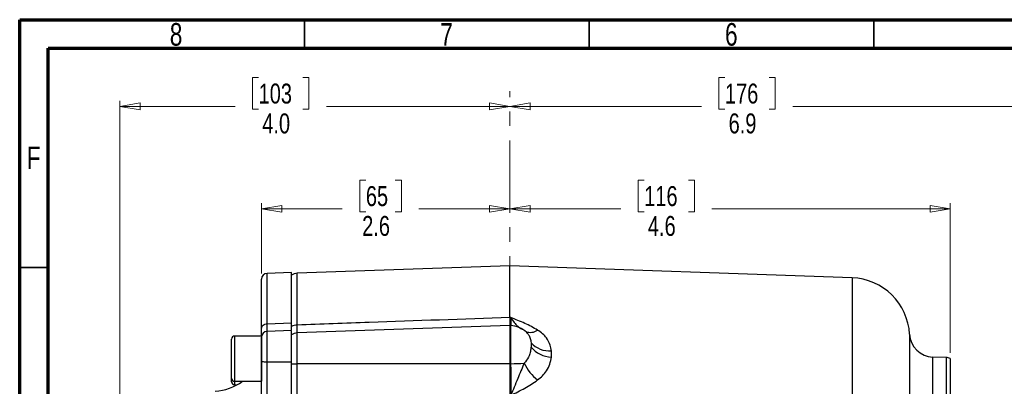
# Model space of a CAD drawing. Header units: inches. Extents: x 0.6 to 16.3, y 0.2 to 11.5.
# Tile 6 of 10: x 0.6 to 7.4, y 9 to 11.5. Entities that reach past the tile are written whole.
import ezdxf

# ---------------------------------------------------------------- set-up
doc = ezdxf.new("R2010")
doc.units = ezdxf.units.IN
doc.header["$MEASUREMENT"] = 0
doc.linetypes.add('CENTERX2', pattern=[0.8, 0.5, -0.1, 0.1, -0.1])
doc.styles.add('SLDTEXTSTYLE0', font='TXT', dxfattribs={"width": 0.75})
doc.dimstyles.new('SLDDIMSTYLE1', dxfattribs={"dimtxt": 0.137795, "dimasz": 0.14, "dimexe": 0, "dimexo": 0.0625, "dimgap": 0.034449, "dimtad": 0, "dimdec": 1, "dimlfac": 1.5, "dimrnd": 1e-09, "dimzin": 12, "dimdsep": 46, "dimtxsty": 'SLDTEXTSTYLE0', "dimblk1": 'CLOSED', "dimblk2": 'CLOSED', "dimsah": 1, "dimcen": 0.09, "dimadec": 0, "dimazin": 3, "dimtfac": 1, "dimtdec": 1, "dimtofl": 0, "dimtmove": 0, "dimatfit": 3, "dimldrblk": 'CLOSED', "dimfxl": 0, "dimfrac": 2, "dimtolj": 1, "dimtzin": 12, "dimarcsym": 0})
doc.dimstyles.new('SLDDIMSTYLE3', dxfattribs={"dimtxt": 0.137795, "dimasz": 0.14, "dimexe": 0, "dimexo": 0.0625, "dimgap": 0.034449, "dimtad": 0, "dimdec": 1, "dimlfac": 1.5, "dimrnd": 1e-09, "dimzin": 4, "dimdsep": 46, "dimtxsty": 'SLDTEXTSTYLE0', "dimblk1": 'CLOSED', "dimblk2": 'CLOSED', "dimsah": 1, "dimcen": 0.09, "dimadec": 0, "dimazin": 1, "dimtfac": 1, "dimtdec": 1, "dimtofl": 0, "dimtmove": 0, "dimatfit": 3, "dimldrblk": 'CLOSED', "dimfxl": 0, "dimfrac": 2, "dimtolj": 1, "dimtzin": 12, "dimarcsym": 0})

# ---------------------------------------------------------------- blocks, each defined once
blk = doc.blocks.new('_Closed')
at = {"color": 0, "linetype": 'ByBlock', "lineweight": -2}
for p, q in [((-1, 0.166667), (0, 0)), ((-1, 0.166667), (-1, -0.166667)), ((0, 0), (-1, -0.166667)), ((0, 0), (-1, 0))]:
    blk.add_line(p, q, dxfattribs=at)
blk = doc.blocks.new('_D_6')
at = {"color": 7, "linetype": 'Continuous', "lineweight": 0}
for p, q in [((2.2423, 11.0954), (2.2003, 11.0954)), ((2.2003, 11.0954), (2.2003, 10.8767)), ((2.5477, 11.0954), (2.5897, 11.0954)), ((2.5897, 11.0954), (2.5897, 10.8767)), ((1.2839, 8.1742), (1.2839, 10.9363)), ((1.2839, 10.897), (2.0795, 10.897)), ((3.9789, 10.897), (2.7105, 10.897)), ((2.2003, 10.8767), (2.2423, 10.8767)), ((2.5897, 10.8767), (2.5477, 10.8767))]:
    blk.add_line(p, q, dxfattribs=at)
at = {"color": 7, "linetype": 'Continuous', "lineweight": 18, "xscale": 0.14, "yscale": 0.14, "rotation": 180.0000000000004}
blk.add_blockref('_Closed', (1.2839, 10.897), dxfattribs=at)
at = {"color": 7, "linetype": 'Continuous', "lineweight": 18, "xscale": 0.14, "yscale": 0.14}
blk.add_blockref('_Closed', (3.9789, 10.897), dxfattribs=at)
at = {"color": 7, "linetype": 'Continuous', "lineweight": 18, "char_height": 0.1378, "attachment_point": 1, "style": 'SLDTEXTSTYLE0'}
for s, insert in [('103', (2.2423, 11.0543)), ('4.0', (2.2677, 10.8481))]:
    blk.add_mtext(s, dxfattribs=dict(at, insert=insert))
blk = doc.blocks.new('_D_7')
at = {"color": 7, "linetype": 'Continuous', "lineweight": 0}
for p, q in [((2.9837, 10.3868), (2.9417, 10.3868)), ((2.9417, 10.3868), (2.9417, 10.168)), ((3.1873, 10.3868), (3.2293, 10.3868)), ((3.2293, 10.3868), (3.2293, 10.168)), ((2.2625, 9.742), (2.2625, 10.2277)), ((2.2625, 10.1883), (2.8208, 10.1883)), ((2.9417, 10.168), (2.9837, 10.168)), ((3.2293, 10.168), (3.1873, 10.168)), ((3.9789, 10.1883), (3.3501, 10.1883))]:
    blk.add_line(p, q, dxfattribs=at)
at = {"color": 7, "linetype": 'Continuous', "lineweight": 18, "xscale": 0.14, "yscale": 0.14}
for p, rotation in [((2.2625, 10.1883), 179.9999999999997), ((3.9789, 10.1883), 359.9999999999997)]:
    blk.add_blockref('_Closed', p, dxfattribs=dict(at, rotation=rotation))
at = {"color": 7, "linetype": 'Continuous', "lineweight": 18, "char_height": 0.1378, "attachment_point": 1, "style": 'SLDTEXTSTYLE0'}
for s, insert in [('65', (2.9837, 10.3456)), ('2.6', (2.9582, 10.1395))]:
    blk.add_mtext(s, dxfattribs=dict(at, insert=insert))
blk = doc.blocks.new('_D_8')
at = {"color": 7, "linetype": 'Continuous', "lineweight": 0}
for p, q in [((4.9081, 10.3868), (4.8661, 10.3868)), ((4.8661, 10.3868), (4.8661, 10.168)), ((5.2135, 10.3868), (5.2555, 10.3868)), ((5.2555, 10.3868), (5.2555, 10.168)), ((7.0242, 9.1934), (7.0242, 10.2277)), ((3.9789, 10.1883), (4.7453, 10.1883)), ((4.8661, 10.168), (4.9081, 10.168)), ((5.2555, 10.168), (5.2135, 10.168)), ((7.0242, 10.1883), (5.3763, 10.1883))]:
    blk.add_line(p, q, dxfattribs=at)
at = {"color": 7, "linetype": 'Continuous', "lineweight": 18, "xscale": 0.14, "yscale": 0.14, "rotation": 180.0000000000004}
blk.add_blockref('_Closed', (3.9789, 10.1883), dxfattribs=at)
at = {"color": 7, "linetype": 'Continuous', "lineweight": 18, "xscale": 0.14, "yscale": 0.14}
blk.add_blockref('_Closed', (7.0242, 10.1883), dxfattribs=at)
at = {"color": 7, "linetype": 'Continuous', "lineweight": 18, "char_height": 0.1378, "attachment_point": 1, "style": 'SLDTEXTSTYLE0'}
for s, insert in [('116', (4.9081, 10.3456)), ('4.6', (4.9335, 10.1395))]:
    blk.add_mtext(s, dxfattribs=dict(at, insert=insert))
blk = doc.blocks.new('_D_9')
at = {"color": 7, "linetype": 'Continuous', "lineweight": 0}
for p, q in [((5.4662, 11.0954), (5.4242, 11.0954)), ((5.4242, 11.0954), (5.4242, 10.8767)), ((5.7717, 11.0954), (5.8136, 11.0954)), ((5.8136, 11.0954), (5.8136, 10.8767)), ((3.9789, 10.897), (5.3034, 10.897)), ((8.5942, 10.897), (5.9345, 10.897)), ((8.5942, 8.1565), (8.5942, 10.9363)), ((5.4242, 10.8767), (5.4662, 10.8767)), ((5.8136, 10.8767), (5.7717, 10.8767))]:
    blk.add_line(p, q, dxfattribs=at)
at = {"color": 7, "linetype": 'Continuous', "lineweight": 18, "xscale": 0.14, "yscale": 0.14, "rotation": 180.0000000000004}
blk.add_blockref('_Closed', (3.9789, 10.897), dxfattribs=at)
at = {"color": 7, "linetype": 'Continuous', "lineweight": 18, "xscale": 0.14, "yscale": 0.14}
blk.add_blockref('_Closed', (8.5942, 10.897), dxfattribs=at)
at = {"color": 7, "linetype": 'Continuous', "lineweight": 18, "char_height": 0.1378, "attachment_point": 1, "style": 'SLDTEXTSTYLE0'}
for s, insert in [('176', (5.4662, 11.0543)), ('6.9', (5.4917, 10.8481))]:
    blk.add_mtext(s, dxfattribs=dict(at, insert=insert))

msp = doc.modelspace()

# ---------------------------------------------------------------- linework, layer by layer
at = {"color": 7, "linetype": 'Continuous', "lineweight": 70}
for p, q in [((0.5906, 0.1969), (0.5906, 11.4961)), ((0.5906, 11.4961), (16.3386, 11.4961)), ((0.7874, 0.3937), (0.7874, 11.2992)), ((0.7874, 11.2992), (16.1417, 11.2992))]:
    msp.add_line(p, q, dxfattribs=at)
at = {"color": 7, "linetype": 'Continuous', "lineweight": 35}
for p, q in [((2.5591, 11.2992), (2.5591, 11.4961)), ((4.5276, 11.2992), (4.5276, 11.4961)), ((6.4961, 11.2992), (6.4961, 11.4961)), ((0.7874, 9.7835), (0.5906, 9.7835))]:
    msp.add_line(p, q, dxfattribs=at)
at = {"color": 7, "linetype": 'CENTERX2', "lineweight": 18}
msp.add_line((3.9789, 3.7614), (3.9789, 11.0023), dxfattribs=at)
at = {"color": 7, "linetype": 'Continuous', "lineweight": 25}
for p, q in [((2.4692, 9.7485), (2.3012, 9.7426)), ((2.4692, 9.4003), (2.4692, 9.7485)), ((3.9789, 9.7946), (2.5094, 9.7433)), ((6.3446, 9.712), (3.9789, 9.7946)), ((3.9789, 9.4373), (3.9789, 9.7946)), ((2.3012, 9.3944), (2.4692, 9.4003)), ((2.4692, 9.3754), (2.4692, 9.4003)), ((3.9847, 9.4371), (3.9789, 9.4373)), ((2.4692, 9.3472), (2.3012, 9.3413)), ((2.4692, 9.131), (2.4692, 9.3472)), ((3.9789, 9.3819), (2.5094, 9.3306)), ((3.9847, 9.3817), (3.9789, 9.3819)), ((3.9789, 9.3819), (3.9789, 9.1183)), ((2.0545, 9.0183), (2.0545, 9.2883)), ((2.2625, 9.3096), (2.0759, 9.3096)), ((2.2625, 9.3096), (2.2625, 8.9969)), ((2.3012, 9.1309), (2.4692, 9.131)), ((2.4692, 9.1182), (2.4692, 9.131)), ((6.995, 9.1606), (6.9035, 9.1638)), ((7.0242, 9.154), (7.0242, 8.7535)), ((3.9847, 9.1183), (3.9789, 9.1183)), ((2.0545, 8.9934), (2.0545, 9.0183)), ((2.0759, 8.9969), (2.2625, 8.9969)), ((2.0759, 8.972), (2.0925, 8.972))]:
    msp.add_line(p, q, dxfattribs=at)
at = {"color": 8, "linetype": 'Continuous', "lineweight": 25}
for p, q in [((2.3012, 9.3944), (2.3012, 9.7426)), ((2.5094, 9.3857), (2.5094, 9.7433)), ((6.3446, 9.712), (6.3446, 7.7413)), ((2.3012, 9.1309), (2.3012, 9.3413)), ((2.5094, 9.1166), (2.5094, 9.3306)), ((3.9847, 9.3817), (3.9847, 9.1183)), ((2.0759, 9.3096), (2.0759, 8.9969)), ((6.7429, 9.3213), (6.7429, 6.1612)), ((6.9035, 7.7413), (6.9035, 9.1638)), ((6.995, 9.1606), (6.995, 7.7413)), ((2.0759, 8.9969), (2.0759, 8.972))]:
    msp.add_line(p, q, dxfattribs=at)
at = {"color": 7, "linetype": 'Continuous', "lineweight": 25}
for centre, radius, start, end in [((2.3025, 9.7026), 0.04, 92, 180), ((2.5122, 9.6633), 0.08, 92, 122.51361), ((6.3302, 9.2989), 0.4133, 3.11173, 88), ((2.3025, 9.3013), 0.04, 92, 180), ((2.5117, 9.293), 0.0927, 91.37848, 117.24894), ((2.5122, 9.2507), 0.08, 92, 122.51361), ((3.9789, 9.2152), 0.1667, 46.69034, 88), ((2.0759, 9.2883), 0.0213, 90, 180), ((4.2535, 9.3792), 0.1724, 222.11953, 274.3396), ((6.9094, 9.3304), 0.1667, 183.11173, 268), ((4.2732, 9.3574), 0.193, 220.09857, 268.0042), ((3.9837, 10.5464), 1.4281, 270.03855, 273.78563), ((4.3847, 9.2733), 0.3423, 206.34603, 231.43212), ((6.9922, 9.0807), 0.08, 66.42182, 88), ((2.5105, 9.6412), 0.5246, 265.48456, 269.8806), ((1.9292, 9.2626), 0.3333, 272, 307.15294), ((2.0759, 9.0183), 0.0213, 180, 270), ((2.0759, 8.9934), 0.0213, 180, 270)]:
    msp.add_arc(centre, radius, start, end, dxfattribs=at)
at = {"color": 8, "linetype": 'Continuous', "lineweight": 25}
msp.add_arc((4.1204, 9.424), 0.0893, 249.31856, 304.76066, dxfattribs=at)
at = {"color": 7, "linetype": 'Continuous', "lineweight": 25}
for points, knots in [([(2.2625, 9.3613), (2.2625, 9.3957), (2.2625, 9.465), (2.2625, 9.5489), (2.2625, 9.6176), (2.2625, 9.6671), (2.2625, 9.6976), (2.2625, 9.7004), (2.2625, 9.7018)], [0, 0, 0, 0, 0.162247, 0.327456, 0.495447, 0.667485, 0.840698, 1, 1, 1, 1]), ([(2.4692, 9.3529), (2.4692, 9.3575), (2.4692, 9.3682), (2.4692, 9.3887), (2.4692, 9.4003)], [0, 0, 0, 0, 0.4367891, 1, 1, 1, 1]), ([(3.9789, 9.4373), (3.655, 9.426), (3.1652, 9.4088), (2.6754, 9.3915), (2.5094, 9.3857)], [0, 0, 0, 0, 0.6611682, 1, 1, 1, 1]), ([(3.9789, 9.4373), (3.9789, 9.4274), (3.9789, 9.4073), (3.9789, 9.388), (3.9789, 9.3829), (3.9789, 9.3804)], [0, 0, 0, 0, 0.329952, 0.67005, 1, 1, 1, 1]), ([(4.1714, 9.3506), (4.1424, 9.3666), (4.0988, 9.3908), (4.0346, 9.4176), (4.0015, 9.4306), (3.9849, 9.437), (3.9847, 9.4371)], [0, 0, 0, 0, 0.493398, 0.7450289, 0.9974526, 1, 1, 1, 1]), ([(2.2625, 9.3078), (2.2625, 9.3137), (2.2625, 9.3259), (2.2625, 9.3493), (2.2625, 9.3613)], [0, 0, 0, 0, 0.481828, 1, 1, 1, 1]), ([(2.4692, 9.3529), (2.4692, 9.3562), (2.4692, 9.3626), (2.4692, 9.3713), (2.4692, 9.3754)], [0, 0, 0, 0, 0.527184, 1, 1, 1, 1]), ([(4.2665, 9.2073), (4.2661, 9.2104), (4.264, 9.2274), (4.2556, 9.258), (4.2352, 9.2944), (4.2071, 9.3259), (4.1834, 9.3423), (4.1714, 9.3506)], [0, 0, 0, 0, 0.054789, 0.306864, 0.566571, 0.779999, 1, 1, 1, 1]), ([(2.2625, 9.1357), (2.2625, 9.1468), (2.2625, 9.1693), (2.2625, 9.2027), (2.2625, 9.2335), (2.2625, 9.2598), (2.2625, 9.2807), (2.2625, 9.2948), (2.2625, 9.3015), (2.2625, 9.3006), (2.2625, 9.3004)], [0, 0, 0, 0, 0.133362, 0.270279, 0.407196, 0.540557, 0.673919, 0.810836, 0.947753, 1, 1, 1, 1]), ([(4.1256, 9.2331), (4.1254, 9.2308), (4.1244, 9.2186), (4.1204, 9.1955), (4.1086, 9.1583), (4.0894, 9.1351), (4.078, 9.1214)], [0, 0, 0, 0, 0.061603, 0.328469, 0.601193, 1, 1, 1, 1]), ([(2.2625, 8.8755), (2.2625, 8.8949), (2.2625, 8.9336), (2.2625, 8.999), (2.2625, 9.067), (2.2625, 9.1128), (2.2625, 9.1357)], [0, 0, 0, 0, 0.250001, 0.499962, 0.749995, 1, 1, 1, 1]), ([(2.3012, 8.8986), (2.3011, 8.9049), (2.3011, 8.9199), (2.3011, 8.9428), (2.3011, 8.97), (2.301, 8.9987), (2.3011, 9.0351), (2.3011, 9.0792), (2.3011, 9.1123), (2.3012, 9.1309)], [0, 0, 0, 0, 0.093134, 0.221777, 0.318054, 0.456595, 0.594338, 0.772833, 1, 1, 1, 1]), ([(2.4692, 8.9004), (2.4692, 8.9188), (2.4692, 8.9529), (2.4692, 9.0091), (2.4692, 9.0679), (2.4692, 9.109), (2.4692, 9.131)], [0, 0, 0, 0, 0.266835, 0.494114, 0.727989, 1, 1, 1, 1]), ([(4.078, 9.1214), (4.063, 9.0857), (4.0394, 9.0294), (4.0091, 8.9551), (3.993, 8.9173), (3.9848, 8.8988), (3.9847, 8.8986)], [0, 0, 0, 0, 0.4589434, 0.7218646, 0.9976696, 1, 1, 1, 1]), ([(4.1714, 9.0057), (4.183, 9.0152), (4.2068, 9.0344), (4.2356, 9.0716), (4.2581, 9.1156), (4.2637, 9.148), (4.2665, 9.1645)], [0, 0, 0, 0, 0.21336, 0.43352, 0.711269, 1, 1, 1, 1]), ([(2.4692, 8.893), (2.4692, 8.9038), (2.4692, 8.9313), (2.4692, 8.9803), (2.4692, 9.0379), (2.4692, 9.0843), (2.4692, 9.111), (2.4692, 9.1182)], [0, 0, 0, 0, 0.1609, 0.412167, 0.656341, 0.907598, 1, 1, 1, 1]), ([(2.5094, 8.8832), (2.5094, 8.9003), (2.5093, 8.9352), (2.5092, 8.9935), (2.5092, 9.0549), (2.5094, 9.0958), (2.5094, 9.1166)], [0, 0, 0, 0, 0.245724, 0.500002, 0.745724, 1, 1, 1, 1]), ([(3.9789, 9.1183), (3.7194, 9.1178), (3.2296, 9.117), (2.7398, 9.1167), (2.5094, 9.1166)], [0, 0, 0, 0, 0.529676, 1, 1, 1, 1]), ([(3.9789, 9.1183), (3.9789, 9.0993), (3.9789, 9.0607), (3.9789, 9.0038), (3.9789, 8.9484), (3.9789, 8.9154), (3.9789, 8.8987)], [0, 0, 0, 0, 0.246215, 0.500001, 0.746214, 1, 1, 1, 1]), ([(3.9847, 9.1183), (3.9848, 9.0998), (3.985, 9.0623), (3.9851, 9.0059), (3.985, 8.9498), (3.9848, 8.9159), (3.9847, 8.8986)], [0, 0, 0, 0, 0.239385, 0.485722, 0.738731, 1, 1, 1, 1]), ([(3.9847, 8.8986), (3.9849, 8.8987), (4.0015, 8.9071), (4.0346, 8.9238), (4.0988, 8.9574), (4.1424, 8.9865), (4.1714, 9.0057)], [0, 0, 0, 0, 0.002547, 0.254971, 0.506602, 1, 1, 1, 1])]:
    msp.add_open_spline(points, degree=3, knots=knots, dxfattribs=at)
for points in [[(2.2625, 9.3613), (2.2631, 9.3656), (2.2643, 9.374), (2.2731, 9.3848), (2.2858, 9.3925), (2.296, 9.3937), (2.3012, 9.3944)], [(4.1256, 9.2636), (4.1259, 9.2587), (4.1264, 9.2489), (4.1259, 9.2383), (4.1256, 9.2331)], [(4.2665, 9.1645), (4.2671, 9.1717), (4.2682, 9.1861), (4.2671, 9.2003), (4.2665, 9.2073)], [(2.2625, 9.1357), (2.2631, 9.135), (2.2643, 9.1338), (2.2731, 9.1323), (2.2858, 9.1312), (2.296, 9.131), (2.3012, 9.1309)]]:
    msp.add_open_spline(points, degree=3, dxfattribs=at)
at = {"color": 8, "linetype": 'Continuous', "lineweight": 25}
for points, knots in [([(2.3011, 9.3412), (2.3011, 9.3417), (2.301, 9.3436), (2.3011, 9.3523), (2.3011, 9.3667), (2.3011, 9.3844), (2.3012, 9.3944)], [0, 0, 0, 0, 0.077282, 0.311173, 0.614263, 1, 1, 1, 1]), ([(3.9847, 9.4371), (3.9848, 9.437), (3.993, 9.4241), (4.0092, 9.4017), (4.0348, 9.3743), (4.0535, 9.3635), (4.0636, 9.3577)], [0, 0, 0, 0, 0.00274, 0.326995, 0.636104, 1, 1, 1, 1]), ([(3.9847, 9.4371), (3.9847, 9.4365), (3.9848, 9.4255), (3.985, 9.4067), (3.9851, 9.3884), (3.985, 9.3792), (3.9849, 9.3801), (3.9848, 9.3804)], [0, 0, 0, 0, 0.016587, 0.293814, 0.579092, 0.864212, 1, 1, 1, 1]), ([(2.5093, 9.3273), (2.5093, 9.3269), (2.5092, 9.3254), (2.5092, 9.3342), (2.5092, 9.353), (2.5094, 9.3747), (2.5094, 9.3857)], [0, 0, 0, 0, 0.083483, 0.392454, 0.69103, 1, 1, 1, 1]), ([(4.092, 9.3346), (4.098, 9.3294), (4.1121, 9.3172), (4.1214, 9.2932), (4.1242, 9.2736), (4.1256, 9.2636)], [0, 0, 0, 0, 0.263904, 0.62641, 1, 1, 1, 1])]:
    msp.add_open_spline(points, degree=3, knots=knots, dxfattribs=at)

# ---------------------------------------------------------------- texts
at = {"color": 7, "linetype": 'Continuous', "lineweight": 0, "char_height": 0.1562, "attachment_point": 2, "style": 'SLDTEXTSTYLE0'}
for s, insert in [('8', (1.6717, 11.4728)), ('7', (3.5417, 11.4728)), ('6', (5.5102, 11.4728)), ('F', (0.6873, 10.6191))]:
    msp.add_mtext(s, dxfattribs=dict(at, insert=insert))

# ---------------------------------------------------------------- dimensions: what is measured, and where the dimension line sits
at = {"color": 7, "linetype": 'Continuous', "lineweight": 18}
for base, p1, p2, dimstyle, picture, middle in [((1.2839, 10.897), (3.9789, 11.0023), (1.2839, 8.1349), 'SLDDIMSTYLE3', '_D_6', (2.395, 10.897)), ((3.9789, 10.897), (8.5942, 8.1171), (3.9789, 11.0023), 'SLDDIMSTYLE1', '_D_9', (5.6189, 10.897)), ((3.9789, 10.1883), (2.2625, 9.7026), (3.9789, 11.0023), 'SLDDIMSTYLE1', '_D_7', (3.0855, 10.1883)), ((3.9789, 10.1883), (7.0242, 9.154), (3.9789, 11.0023), 'SLDDIMSTYLE1', '_D_8', (5.0608, 10.1883))]:
    dim = msp.add_linear_dim(base=base, p1=p1, p2=p2, dimstyle=dimstyle, dxfattribs=at)
    dim.commit()
    dim.dimension.update_dxf_attribs({"geometry": picture, "text_midpoint": middle, "dimtype": 160})

doc.saveas('drawing.dxf')
